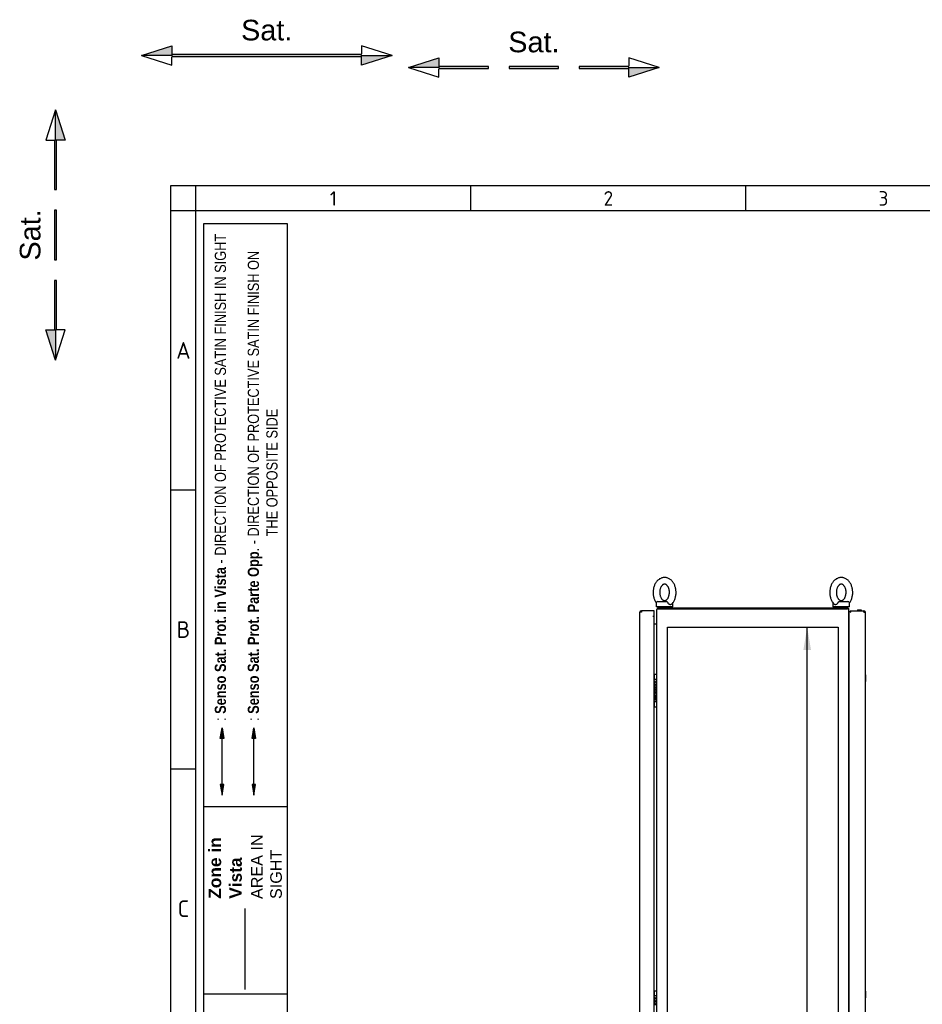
# Model space of a CAD drawing. Extents: x -12 to 412, y 11 to 308.
# Tile 5 of 9: x -12 to 97, y 188 to 308. Entities that reach past the tile are written whole.
import ezdxf
from ezdxf.lldxf.tags import DXFTag

# ---------------------------------------------------------------- set-up
doc = ezdxf.new("R2010")
doc.units = 0
doc.layers.get('0').update_dxf_attribs({"linetype": 'CONTINUOUS'})
for name, color, linetype in [('_TRANSLATION', 7, 'CONTINUOUS'), ('AE00100_03', 7, 'CONTINUOUS'), ('AE00198_03', 7, 'CONTINUOUS'), ('AE00219_03', 7, 'CONTINUOUS'), ('AE00500_10', 7, 'CONTINUOUS'), ('AE00715_01', 7, 'CONTINUOUS'), ('DEFAULT', 7, 'CONTINUOUS'), ('DV2__TRANSLATION', 7, 'CONTINUOUS'), ('F0000000_02', 7, 'CONTINUOUS'), ('F0000000_09', 7, 'CONTINUOUS'), ('F0000000_53', 7, 'CONTINUOUS'), ('F0000000_84', 7, 'CONTINUOUS'), ('F0000001_24', 7, 'CONTINUOUS'), ('F0000001_39', 7, 'CONTINUOUS')]:
    doc.layers.add(name, color=color, linetype=linetype)
doc.styles.add('SEACAD_ARIAL', font='arial.ttf')
doc.styles.add('SEACAD_ARIALI', font='ariali.ttf')
tags = doc.linetypes.add('CENTER2', pattern=[28.575, 19.05, -3.175, 3.175, -3.175]).pattern_tags.tags
tags[10:11] = [DXFTag(74, 4), DXFTag(75, 0), DXFTag(340, '0'), DXFTag(46, 0.0), DXFTag(50, 0.0), DXFTag(44, 0.0), DXFTag(45, 0.0)]
tags[8:9] = [DXFTag(74, 4), DXFTag(75, 0), DXFTag(340, '0'), DXFTag(46, 0.0), DXFTag(50, 0.0), DXFTag(44, 0.0), DXFTag(45, 0.0)]
tags[6:7] = [DXFTag(74, 4), DXFTag(75, 0), DXFTag(340, '0'), DXFTag(46, 0.0), DXFTag(50, 0.0), DXFTag(44, 0.0), DXFTag(45, 0.0)]
tags[4:5] = [DXFTag(74, 4), DXFTag(75, 0), DXFTag(340, '0'), DXFTag(46, 0.0), DXFTag(50, 0.0), DXFTag(44, 0.0), DXFTag(45, 0.0)]
tags = doc.linetypes.add('DASHDOT2', pattern=[12.7, 6.35, -3.175, 0, -3.175]).pattern_tags.tags
tags[10:11] = [DXFTag(74, 4), DXFTag(75, 0), DXFTag(340, '0'), DXFTag(46, 0.0), DXFTag(50, 0.0), DXFTag(44, 0.0), DXFTag(45, 0.0)]
tags[8:9] = [DXFTag(74, 4), DXFTag(75, 0), DXFTag(340, '0'), DXFTag(46, 0.0), DXFTag(50, 0.0), DXFTag(44, 0.0), DXFTag(45, 0.0)]
tags[6:7] = [DXFTag(74, 4), DXFTag(75, 0), DXFTag(340, '0'), DXFTag(46, 0.0), DXFTag(50, 0.0), DXFTag(44, 0.0), DXFTag(45, 0.0)]
tags[4:5] = [DXFTag(74, 4), DXFTag(75, 0), DXFTag(340, '0'), DXFTag(46, 0.0), DXFTag(50, 0.0), DXFTag(44, 0.0), DXFTag(45, 0.0)]
tags = doc.linetypes.add('HIDDEN2', pattern=[4.7625, 3.175, -1.5875]).pattern_tags.tags
tags[6:7] = [DXFTag(74, 4), DXFTag(75, 0), DXFTag(340, '0'), DXFTag(46, 0.0), DXFTag(50, 0.0), DXFTag(44, 0.0), DXFTag(45, 0.0)]
tags[4:5] = [DXFTag(74, 4), DXFTag(75, 0), DXFTag(340, '0'), DXFTag(46, 0.0), DXFTag(50, 0.0), DXFTag(44, 0.0), DXFTag(45, 0.0)]
doc.dimstyles.new('ISO', dxfattribs={"dimtxt": 1.1, "dimasz": 1.1, "dimexe": 0.55, "dimexo": 0.55, "dimgap": 0.275, "dimtad": 1, "dimdec": 1, "dimlfac": 15, "dimtxsty": 'SEACAD_ARIAL', "dimblk1": '_SE_FILLED', "dimblk2": '_SE_FILLED', "dimsah": 1, "dimcen": 0.55, "dimazin": 3, "dimtfac": 0.7, "dimtdec": 3, "dimtmove": 0, "dimatfit": 3})

# ---------------------------------------------------------------- blocks, each defined once
blk = doc.blocks.new('SE1')
at = {"layer": 'AE00100_03', "color": 7, "linetype": 'CONTINUOUS'}
blk.add_line((89.85, 236.19), (89.49, 236.19), dxfattribs=at)
for centre, start, end in [((89.49, 236.11), 90, 180), ((89.85, 236.11), 0, 90)]:
    blk.add_arc(centre, 0.0867, start, end, dxfattribs=at)
at = {"layer": 'AE00198_03', "color": 7, "linetype": 'CONTINUOUS'}
for p, q in [((64.83, 228.29), (64.83, 227.81)), ((64.87, 228.29), (64.83, 228.29)), ((64.83, 225.07), (64.83, 224.59)), ((64.83, 224.59), (64.87, 224.59)), ((64.83, 189.96), (64.83, 189.47)), ((64.87, 189.96), (64.83, 189.96))]:
    blk.add_line(p, q, dxfattribs=at)
for centre, start, end in [((65.19, 227.89), 132.1747, 135.145), ((65.19, 224.98), 224.855, 227.8253), ((65.19, 189.56), 132.1747, 135.145)]:
    blk.add_arc(centre, 0.533, start, end, dxfattribs=at)
at = {"layer": 'AE00219_03', "color": 7, "linetype": 'CONTINUOUS'}
for p, q in [((90.42, 228.34), (90.41, 228.34)), ((90.42, 228.34), (90.42, 227.54)), ((90.41, 227.54), (90.42, 227.54)), ((90.42, 190.01), (90.41, 190.01)), ((90.42, 190.01), (90.42, 189.21)), ((90.41, 189.21), (90.42, 189.21))]:
    blk.add_line(p, q, dxfattribs=at)
at = {"layer": 'AE00500_10', "color": 7, "linetype": 'CONTINUOUS'}
for p, q in [((88.44, 228.3), (88.41, 228.3)), ((88.41, 227.58), (88.44, 227.58)), ((88.44, 225.3), (88.41, 225.3)), ((88.41, 224.58), (88.44, 224.58)), ((88.44, 189.97), (88.41, 189.97)), ((88.41, 189.24), (88.44, 189.24))]:
    blk.add_line(p, q, dxfattribs=at)
at = {"layer": 'AE00715_01', "color": 7, "linetype": 'CONTINUOUS'}
for p, q in [((65.07, 237.04), (65.07, 236.57)), ((67.07, 236.57), (65.07, 236.57)), ((65.27, 237.24), (66.29, 237.24)), ((67.07, 236.57), (67.07, 237.04)), ((86.47, 237.04), (86.47, 236.57)), ((88.47, 236.57), (86.47, 236.57)), ((87.25, 237.24), (88.27, 237.24)), ((88.47, 236.57), (88.47, 237.04))]:
    blk.add_line(p, q, dxfattribs=at)
for centre, start, end in [((65.27, 237.04), 90, 180), ((66.87, 237.04), 0, 10.7454), ((86.67, 237.04), 169.8455, 180), ((88.27, 237.04), 0, 90)]:
    blk.add_arc(centre, 0.2, start, end, dxfattribs=at)
for points, knots in [([(66.07, 240.14), (66.04, 240.14), (65.96, 240.14), (65.82, 240.11), (65.68, 240.07), (65.53, 240), (65.4, 239.92), (65.27, 239.82), (65.15, 239.7), (65.05, 239.56), (64.95, 239.41), (64.87, 239.25), (64.8, 239.07), (64.75, 238.89), (64.71, 238.7), (64.69, 238.5), (64.68, 238.31), (64.69, 238.11), (64.72, 237.92), (64.76, 237.73), (64.82, 237.54), (64.9, 237.37), (64.98, 237.21), (65.05, 237.12), (65.08, 237.07)], [0, 0, 0, 0, 0.0269185, 0.0677339, 0.1085543, 0.1496194, 0.1911357, 0.2332393, 0.2759778, 0.3193079, 0.3631168, 0.4072603, 0.4516019, 0.4960338, 0.5404873, 0.5849481, 0.6294253, 0.6739425, 0.7185228, 0.7631925, 0.8079742, 0.8528733, 0.8978636, 0.9387774, 0.9387774, 0.9387774, 0.9387774]), ([(66.91, 236.89), (66.91, 236.9), (66.95, 236.93), (67.03, 237.03), (67.14, 237.17), (67.23, 237.32), (67.31, 237.49), (67.37, 237.67), (67.42, 237.85), (67.45, 238.05), (67.47, 238.24), (67.46, 238.44), (67.45, 238.64), (67.42, 238.83), (67.37, 239.02), (67.3, 239.2), (67.22, 239.37), (67.13, 239.52), (67.02, 239.67), (66.9, 239.8), (66.77, 239.91), (66.63, 240), (66.48, 240.07), (66.33, 240.11), (66.19, 240.14), (66.11, 240.14), (66.07, 240.14)], [0, 0, 0, 0, 0.003475, 0.046429, 0.08994, 0.133882, 0.178107, 0.222489, 0.26693, 0.311385, 0.355847, 0.400333, 0.444869, 0.489476, 0.534181, 0.579002, 0.623937, 0.668935, 0.713885, 0.758627, 0.802967, 0.846714, 0.889738, 0.932012, 0.973621, 1, 1, 1, 1]), ([(87.47, 240.14), (87.44, 240.14), (87.36, 240.14), (87.22, 240.11), (87.08, 240.07), (86.93, 240), (86.8, 239.92), (86.67, 239.82), (86.55, 239.7), (86.45, 239.56), (86.35, 239.41), (86.27, 239.25), (86.2, 239.07), (86.15, 238.89), (86.11, 238.7), (86.09, 238.5), (86.08, 238.31), (86.09, 238.11), (86.12, 237.92), (86.16, 237.73), (86.22, 237.54), (86.3, 237.37), (86.38, 237.21), (86.49, 237.06), (86.58, 236.95), (86.63, 236.9), (86.64, 236.89)], [0, 0, 0, 0, 0.026914, 0.067723, 0.108538, 0.149596, 0.191106, 0.233203, 0.275935, 0.319259, 0.363061, 0.407198, 0.451532, 0.495957, 0.540404, 0.584858, 0.629328, 0.673839, 0.718412, 0.763075, 0.80785, 0.852742, 0.897726, 0.942702, 0.987534, 1, 1, 1, 1]), ([(88.47, 237.07), (88.49, 237.1), (88.55, 237.18), (88.63, 237.32), (88.71, 237.49), (88.77, 237.67), (88.82, 237.85), (88.85, 238.05), (88.87, 238.24), (88.86, 238.44), (88.85, 238.64), (88.82, 238.83), (88.77, 239.02), (88.7, 239.2), (88.62, 239.37), (88.53, 239.52), (88.42, 239.67), (88.3, 239.8), (88.17, 239.91), (88.03, 240), (87.88, 240.07), (87.73, 240.11), (87.59, 240.14), (87.51, 240.14), (87.47, 240.14)], [0.0616514, 0.0616514, 0.0616514, 0.0616514, 0.0900761, 0.1340108, 0.1782295, 0.2226054, 0.2670398, 0.3114874, 0.3559433, 0.4004227, 0.4449521, 0.489552, 0.5342504, 0.5790652, 0.6239931, 0.6689847, 0.7139272, 0.7586629, 0.8029964, 0.8467368, 0.8897545, 0.9320222, 0.9736247, 1, 1, 1, 1]), ([(66.07, 239.34), (66.08, 239.34), (66.11, 239.34), (66.17, 239.33), (66.23, 239.3), (66.3, 239.25), (66.37, 239.19), (66.44, 239.11), (66.5, 239.01), (66.56, 238.9), (66.6, 238.78), (66.64, 238.65), (66.66, 238.51), (66.67, 238.36), (66.66, 238.22), (66.64, 238.08), (66.61, 237.94), (66.57, 237.81), (66.52, 237.7), (66.46, 237.6), (66.4, 237.52), (66.33, 237.45), (66.27, 237.4), (66.2, 237.36), (66.13, 237.34), (66.06, 237.34), (65.99, 237.35), (65.92, 237.37), (65.85, 237.42), (65.78, 237.48), (65.72, 237.56), (65.65, 237.65), (65.6, 237.76), (65.55, 237.88), (65.52, 238.01), (65.49, 238.15), (65.48, 238.3), (65.49, 238.44), (65.5, 238.58), (65.53, 238.72), (65.57, 238.85), (65.62, 238.96), (65.68, 239.07), (65.74, 239.15), (65.81, 239.22), (65.87, 239.28), (65.94, 239.31), (66.01, 239.33), (66.05, 239.34), (66.07, 239.34)], [0, 0, 0, 0, 0.010117, 0.034931, 0.057085, 0.077842, 0.099917, 0.12118, 0.142097, 0.162921, 0.183747, 0.204623, 0.225561, 0.246546, 0.267546, 0.288522, 0.309429, 0.330237, 0.350935, 0.371534, 0.392097, 0.412711, 0.433588, 0.455105, 0.477911, 0.503051, 0.531451, 0.553888, 0.574802, 0.597053, 0.618393, 0.639337, 0.660165, 0.680987, 0.701855, 0.722786, 0.743765, 0.764766, 0.785748, 0.806666, 0.827489, 0.8482, 0.868811, 0.889372, 0.909971, 0.930796, 0.952198, 0.974783, 1, 1, 1, 1]), ([(87.47, 239.34), (87.48, 239.34), (87.51, 239.34), (87.57, 239.33), (87.63, 239.3), (87.7, 239.25), (87.77, 239.19), (87.84, 239.11), (87.9, 239.01), (87.96, 238.9), (88, 238.78), (88.04, 238.65), (88.06, 238.51), (88.07, 238.36), (88.06, 238.22), (88.04, 238.08), (88.01, 237.94), (87.97, 237.81), (87.92, 237.7), (87.86, 237.6), (87.8, 237.52), (87.73, 237.45), (87.67, 237.4), (87.6, 237.36), (87.53, 237.34), (87.46, 237.34), (87.39, 237.35), (87.32, 237.37), (87.25, 237.42), (87.18, 237.48), (87.12, 237.56), (87.05, 237.65), (87, 237.76), (86.95, 237.88), (86.92, 238.01), (86.89, 238.15), (86.88, 238.3), (86.89, 238.44), (86.9, 238.58), (86.93, 238.72), (86.97, 238.85), (87.02, 238.96), (87.08, 239.07), (87.14, 239.15), (87.21, 239.22), (87.27, 239.28), (87.34, 239.31), (87.41, 239.33), (87.45, 239.34), (87.47, 239.34)], [0, 0, 0, 0, 0.010117, 0.034931, 0.057085, 0.077842, 0.099917, 0.12118, 0.142097, 0.162921, 0.183747, 0.204623, 0.225561, 0.246546, 0.267546, 0.288522, 0.309429, 0.330237, 0.350935, 0.371534, 0.392097, 0.412711, 0.433588, 0.455105, 0.477911, 0.503051, 0.531451, 0.553888, 0.574802, 0.597053, 0.618393, 0.639337, 0.660165, 0.680987, 0.701855, 0.722786, 0.743765, 0.764766, 0.785748, 0.806666, 0.827489, 0.8482, 0.868811, 0.889372, 0.909971, 0.930796, 0.952198, 0.974783, 1, 1, 1, 1]), ([(66.29, 237.24), (66.3, 237.24), (66.31, 237.24), (66.33, 237.23), (66.34, 237.23), (66.36, 237.22), (66.36, 237.21), (66.38, 237.2), (66.39, 237.19), (66.41, 237.17), (66.42, 237.16), (66.43, 237.14), (66.44, 237.12), (66.47, 237.09), (66.48, 237.06), (66.49, 237.04)], [0, 0, 0, 0, 0.125, 0.125, 0.25, 0.25, 0.375, 0.375, 0.5, 0.5, 0.625, 0.625, 0.75, 0.75, 1, 1, 1, 1]), ([(66.91, 236.89), (66.9, 236.88), (66.89, 236.88), (66.87, 236.87), (66.86, 236.86), (66.84, 236.85), (66.83, 236.85), (66.81, 236.84), (66.79, 236.84), (66.77, 236.84), (66.76, 236.84), (66.73, 236.85), (66.72, 236.85), (66.69, 236.86), (66.68, 236.86), (66.65, 236.88), (66.64, 236.89), (66.6, 236.91), (66.57, 236.93), (66.54, 236.97), (66.53, 236.98), (66.51, 237.01), (66.5, 237.02), (66.49, 237.04)], [0.2574668, 0.2574668, 0.2574668, 0.2574668, 0.3125, 0.3125, 0.375, 0.375, 0.4375, 0.4375, 0.5, 0.5, 0.5625, 0.5625, 0.625, 0.625, 0.6875, 0.6875, 0.75, 0.75, 0.875, 0.875, 0.9375, 0.9375, 1, 1, 1, 1]), ([(87.05, 237.04), (87.04, 237.01), (87.02, 236.98), (86.97, 236.93), (86.95, 236.91), (86.91, 236.89), (86.9, 236.88), (86.87, 236.87), (86.86, 236.86), (86.83, 236.85), (86.82, 236.85), (86.79, 236.84), (86.78, 236.84), (86.75, 236.84), (86.74, 236.84), (86.72, 236.85), (86.71, 236.85), (86.69, 236.86), (86.68, 236.86), (86.66, 236.88), (86.65, 236.88), (86.64, 236.89)], [0, 0, 0, 0, 0.125, 0.125, 0.25, 0.25, 0.3125, 0.3125, 0.375, 0.375, 0.4375, 0.4375, 0.5, 0.5, 0.5625, 0.5625, 0.625, 0.625, 0.6875, 0.6875, 0.7442112, 0.7442112, 0.7442112, 0.7442112]), ([(87.05, 237.04), (87.07, 237.06), (87.08, 237.09), (87.11, 237.12), (87.12, 237.14), (87.13, 237.16), (87.14, 237.17), (87.16, 237.19), (87.17, 237.2), (87.18, 237.21), (87.19, 237.22), (87.21, 237.23), (87.22, 237.23), (87.24, 237.24), (87.25, 237.24), (87.25, 237.24)], [0, 0, 0, 0, 0.25, 0.25, 0.375, 0.375, 0.5, 0.5, 0.625, 0.625, 0.75, 0.75, 0.875, 0.875, 1, 1, 1, 1])]:
    blk.add_open_spline(points, degree=3, knots=knots, dxfattribs=at)
at = {"layer": 'DV2__TRANSLATION', "color": 7, "linetype": 'CENTER2'}
for p, q in [((66.44, 105.44), (66.44, 234.11)), ((66.44, 234.11), (87.11, 234.11)), ((87.11, 234.11), (87.11, 105.44))]:
    blk.add_line(p, q, dxfattribs=at)
at = {"layer": 'F0000000_02', "color": 7, "linetype": 'CONTINUOUS'}
for p, q in [((65.57, 236.44), (65.57, 236.56)), ((66.57, 236.56), (66.57, 236.44)), ((86.97, 236.44), (86.97, 236.56)), ((87.97, 236.56), (87.97, 236.44))]:
    blk.add_line(p, q, dxfattribs=at)
for centre, start, end in [((65.59, 236.56), 90, 180), ((66.56, 236.56), 0, 90), ((86.99, 236.56), 90, 180), ((87.96, 236.56), 0, 90)]:
    blk.add_arc(centre, 0.0167, start, end, dxfattribs=at)
at = {"layer": 'F0000000_09', "color": 7, "linetype": 'CONTINUOUS'}
for p, q in [((63.07, 103.63), (63.07, 235.92)), ((63.26, 235.92), (63.07, 235.92)), ((64.81, 236.11), (63.26, 236.11)), ((63.26, 236.11), (63.26, 236.11)), ((64.65, 235.44), (64.65, 235.44)), ((64.65, 235.44), (64.81, 235.44)), ((64.66, 235.44), (64.65, 235.44)), ((64.66, 235.44), (64.81, 235.44)), ((64.81, 235.92), (64.81, 236.11)), ((64.81, 235.44), (64.81, 235.92)), ((64.81, 104.11), (64.81, 235.44))]:
    blk.add_line(p, q, dxfattribs=at)
for centre, radius, start, end in [((63.26, 235.92), 0.187, 90.0021, 179.9979), ((74.86, 235.93), 11.6, 179.1297, 180.0518)]:
    blk.add_arc(centre, radius, start, end, dxfattribs=at)
at = {"layer": 'F0000000_53', "color": 7, "linetype": 'CONTINUOUS'}
for p, q in [((65.14, 103.29), (65.14, 236.25)), ((65.16, 236.34), (65.33, 236.34)), ((65.33, 236.34), (88.22, 236.34)), ((88.39, 236.34), (88.22, 236.34)), ((88.41, 103.29), (88.41, 236.25)), ((64.81, 234.54), (65.05, 234.54)), ((65.05, 234.54), (65.14, 234.54)), ((88.44, 234.54), (88.41, 234.54))]:
    blk.add_line(p, q, dxfattribs=at)
for centre, start, end in [((65.33, 236.25), 152.336, 180), ((88.22, 236.25), 0, 27.664)]:
    blk.add_arc(centre, 0.187, start, end, dxfattribs=at)
at = {"layer": 'F0000000_84', "color": 7, "linetype": 'CONTINUOUS'}
blk.add_line((88.22, 236.44), (65.33, 236.44), dxfattribs=at)
for centre, radius, start, end in [((65.33, 236.25), 0.187, 152.336, 180), ((65.33, 236.25), 0.187, 90, 152.336), ((88.22, 236.25), 0.187, 27.664, 90), ((88.22, 236.25), 0.187, 0, 27.664), ((65.05, 234.63), 0.0867, 270, 0), ((88.49, 234.63), 0.0867, 180, 232.0201)]:
    blk.add_arc(centre, radius, start, end, dxfattribs=at)
at = {"layer": 'F0000001_24', "color": 7, "linetype": 'CONTINUOUS'}
for p, q in [((64.87, 228.36), (64.87, 228.37)), ((64.87, 227.81), (64.87, 228.36)), ((64.91, 228.41), (65.11, 228.41)), ((64.81, 227.81), (65.11, 227.81)), ((64.83, 226.93), (64.81, 226.93)), ((64.81, 226.91), (64.83, 226.91)), ((64.87, 227.81), (64.87, 227.81)), ((64.88, 227.35), (64.88, 227.35)), ((64.88, 227.35), (64.88, 227.33)), ((64.88, 227.33), (64.88, 227.33)), ((64.83, 226.66), (64.81, 226.66)), ((64.81, 226.64), (64.83, 226.64)), ((64.83, 226.4), (64.81, 226.4)), ((64.81, 226.38), (64.83, 226.38)), ((64.97, 226.32), (64.81, 226.32)), ((64.81, 226.3), (64.85, 226.3)), ((64.83, 225.96), (64.83, 225.69)), ((64.83, 225.69), (64.83, 225.69)), ((64.83, 225.69), (64.84, 225.69)), ((64.85, 225.71), (64.85, 225.96)), ((64.9, 226.3), (64.97, 226.3)), ((64.97, 226.3), (64.97, 226.32)), ((65.01, 225.61), (65.01, 225.64)), ((65.11, 225.07), (64.81, 225.07)), ((64.87, 225.06), (64.87, 225.07)), ((64.87, 224.52), (64.87, 225.06)), ((64.87, 224.51), (64.87, 224.52)), ((64.91, 224.47), (65.11, 224.47)), ((65.01, 225.31), (65.01, 225.34)), ((64.87, 190.03), (64.87, 190.04)), ((64.87, 189.48), (64.87, 190.03)), ((64.91, 190.07), (65.11, 190.07)), ((64.81, 189.47), (65.11, 189.47)), ((64.83, 188.6), (64.81, 188.6)), ((64.81, 188.58), (64.83, 188.58)), ((64.87, 189.47), (64.87, 189.48)), ((64.88, 189.01), (64.88, 189.01)), ((64.88, 189.01), (64.88, 189)), ((64.88, 189), (64.88, 189))]:
    blk.add_line(p, q, dxfattribs=at)
blk.add_circle((64.96, 225.47), 0.041, dxfattribs=at)
for centre, radius, start, end in [((64.91, 228.37), 0.0333, 90, 180), ((65.11, 228.37), 0.0333, 0, 90), ((65.11, 227.77), 0.0333, 0, 90), ((64.98, 225.49), 0.152, 131.3534, 155.4085), ((64.7, 225.46), 0.152, 313.1112, 335.4085), ((64.91, 224.51), 0.0333, 180, 270), ((65.11, 225.11), 0.0333, 270, 0), ((65.11, 224.51), 0.0333, 270, 0), ((64.91, 190.04), 0.0333, 90, 180), ((65.11, 190.04), 0.0333, 0, 90), ((65.11, 189.44), 0.0333, 0, 90)]:
    blk.add_arc(centre, radius, start, end, dxfattribs=at)
for points, knots in [([(64.88, 227.33), (64.95, 227.35), (64.97, 227.42), (64.97, 227.46), (64.97, 227.53), (64.92, 227.61), (64.83, 227.61), (64.82, 227.61), (64.81, 227.61), (64.81, 227.6)], [0, 0, 0, 0, 0.2499787, 0.2499787, 0.2499787, 0.4999858, 0.4999858, 0.4999858, 0.518742, 0.518742, 0.518742, 0.518742]), ([(64.81, 227.59), (64.81, 227.59), (64.82, 227.59), (64.83, 227.59), (64.91, 227.59), (64.95, 227.52), (64.95, 227.46)], [0.6361807, 0.6361807, 0.6361807, 0.6361807, 0.6652315, 0.6652315, 0.6652315, 1, 1, 1, 1]), ([(64.97, 227.13), (64.97, 227.2), (64.92, 227.27), (64.83, 227.27), (64.82, 227.27), (64.81, 227.27), (64.81, 227.27)], [0, 0, 0, 0, 0.3333333, 0.3333333, 0.3333333, 0.3583413, 0.3583413, 0.3583413, 0.3583413]), ([(64.81, 227.25), (64.81, 227.25), (64.82, 227.25), (64.83, 227.25), (64.91, 227.25), (64.95, 227.19), (64.95, 227.13), (64.95, 227.07), (64.91, 227), (64.83, 227)], [0.4783249, 0.4783249, 0.4783249, 0.4783249, 0.5, 0.5, 0.5, 0.75, 0.75, 0.75, 1, 1, 1, 1]), ([(64.81, 226.99), (64.81, 226.99), (64.82, 226.98), (64.83, 226.98), (64.93, 226.98), (64.97, 227.06), (64.97, 227.13)], [0.4183676, 0.4183676, 0.4183676, 0.4183676, 0.5, 0.5, 0.5, 1, 1, 1, 1]), ([(64.88, 226.65), (64.95, 226.68), (64.97, 226.74), (64.97, 226.79), (64.97, 226.86), (64.92, 226.93), (64.83, 226.93)], [0, 0, 0, 0, 0.500028, 0.500028, 0.500028, 1, 1, 1, 1]), ([(64.83, 226.91), (64.91, 226.91), (64.95, 226.85), (64.95, 226.79), (64.95, 226.73), (64.91, 226.66), (64.83, 226.66)], [0, 0, 0, 0, 0.333291, 0.333291, 0.333291, 1, 1, 1, 1]), ([(64.81, 226.04), (64.81, 226.03), (64.82, 226.03), (64.83, 226.03), (64.93, 226.03), (64.97, 226.11), (64.97, 226.18)], [0.4183715, 0.4183715, 0.4183715, 0.4183715, 0.5, 0.5, 0.5, 1, 1, 1, 1]), ([(64.97, 225.83), (64.97, 225.9), (64.92, 225.98), (64.83, 225.98), (64.82, 225.98), (64.81, 225.98), (64.81, 225.97)], [0, 0, 0, 0, 0.3336663, 0.3336663, 0.3336663, 0.3587055, 0.3587055, 0.3587055, 0.3587055]), ([(64.83, 226.64), (64.91, 226.64), (64.95, 226.58), (64.95, 226.52), (64.95, 226.46), (64.91, 226.4), (64.83, 226.4)], [0, 0, 0, 0, 0.670744, 0.670744, 0.670744, 1, 1, 1, 1]), ([(64.85, 226.3), (64.92, 226.29), (64.95, 226.23), (64.95, 226.18), (64.95, 226.12), (64.91, 226.05), (64.83, 226.05)], [0, 0, 0, 0, 0.5, 0.5, 0.5, 1, 1, 1, 1]), ([(64.85, 225.96), (64.92, 225.95), (64.95, 225.89), (64.95, 225.83), (64.95, 225.78), (64.92, 225.72), (64.85, 225.71)], [0, 0, 0, 0, 0.5, 0.5, 0.5, 1, 1, 1, 1]), ([(65.01, 225.34), (65, 225.34), (65, 225.34), (65, 225.34), (64.93, 225.34), (64.86, 225.38), (64.86, 225.47), (64.86, 225.52), (64.88, 225.55), (64.9, 225.57), (64.93, 225.6), (64.96, 225.61), (65, 225.61), (65, 225.61), (65, 225.61), (65.01, 225.61)], [0, 0, 0, 0, 0.2, 0.2, 0.2, 0.4, 0.4, 0.4, 0.6, 0.6, 0.6, 0.8, 0.8, 0.8, 1, 1, 1, 1]), ([(65.01, 225.64), (65, 225.64), (65, 225.64), (65, 225.64), (64.95, 225.64), (64.91, 225.63), (64.88, 225.6)], [0, 0, 0, 0, 0.5, 0.5, 0.5, 1, 1, 1, 1]), ([(64.84, 225.4), (64.87, 225.34), (64.93, 225.31), (65, 225.31), (65, 225.31), (65, 225.31), (65.01, 225.31)], [0, 0, 0, 0, 0.5, 0.5, 0.5, 1, 1, 1, 1]), ([(64.88, 189), (64.95, 189.02), (64.97, 189.08), (64.97, 189.13), (64.97, 189.2), (64.92, 189.27), (64.83, 189.27), (64.82, 189.27), (64.81, 189.27), (64.81, 189.27)], [0, 0, 0, 0, 0.2499787, 0.2499787, 0.2499787, 0.4999858, 0.4999858, 0.4999858, 0.518742, 0.518742, 0.518742, 0.518742]), ([(64.81, 189.25), (64.81, 189.25), (64.82, 189.25), (64.83, 189.25), (64.91, 189.25), (64.95, 189.19), (64.95, 189.13)], [0.6361807, 0.6361807, 0.6361807, 0.6361807, 0.6652315, 0.6652315, 0.6652315, 1, 1, 1, 1]), ([(64.97, 188.79), (64.97, 188.86), (64.92, 188.94), (64.83, 188.94), (64.82, 188.94), (64.81, 188.94), (64.81, 188.93)], [0, 0, 0, 0, 0.3333333, 0.3333333, 0.3333333, 0.3583413, 0.3583413, 0.3583413, 0.3583413]), ([(64.81, 188.92), (64.81, 188.92), (64.82, 188.92), (64.83, 188.92), (64.91, 188.92), (64.95, 188.85), (64.95, 188.79), (64.95, 188.73), (64.91, 188.67), (64.83, 188.67)], [0.4783249, 0.4783249, 0.4783249, 0.4783249, 0.5, 0.5, 0.5, 0.75, 0.75, 0.75, 1, 1, 1, 1]), ([(64.81, 188.65), (64.81, 188.65), (64.82, 188.65), (64.83, 188.65), (64.93, 188.65), (64.97, 188.72), (64.97, 188.79)], [0.4183676, 0.4183676, 0.4183676, 0.4183676, 0.5, 0.5, 0.5, 1, 1, 1, 1]), ([(64.88, 188.32), (64.95, 188.34), (64.97, 188.41), (64.97, 188.45), (64.97, 188.52), (64.92, 188.6), (64.83, 188.6)], [0, 0, 0, 0, 0.500028, 0.500028, 0.500028, 1, 1, 1, 1]), ([(64.83, 188.58), (64.91, 188.58), (64.95, 188.51), (64.95, 188.45), (64.95, 188.39), (64.91, 188.33), (64.83, 188.33)], [0, 0, 0, 0, 0.333291, 0.333291, 0.333291, 1, 1, 1, 1])]:
    blk.add_open_spline(points, degree=3, knots=knots, dxfattribs=at)
for points in [[(64.83, 227), (64.82, 227), (64.81, 227), (64.81, 227)], [(64.95, 227.46), (64.95, 227.42), (64.93, 227.37), (64.88, 227.35)], [(64.83, 226.05), (64.82, 226.05), (64.81, 226.05), (64.81, 226.05)], [(64.81, 225.96), (64.81, 225.96), (64.82, 225.96), (64.83, 225.96)], [(64.84, 225.55), (64.83, 225.57), (64.82, 225.58), (64.81, 225.59)], [(64.83, 226.38), (64.92, 226.38), (64.97, 226.45), (64.97, 226.52)], [(64.84, 225.69), (64.93, 225.7), (64.97, 225.77), (64.97, 225.83)], [(64.97, 226.52), (64.97, 226.57), (64.95, 226.63), (64.88, 226.65)], [(64.97, 226.18), (64.97, 226.23), (64.94, 226.27), (64.9, 226.3)], [(64.83, 188.67), (64.82, 188.67), (64.81, 188.67), (64.81, 188.67)], [(64.95, 189.13), (64.95, 189.09), (64.93, 189.04), (64.88, 189.01)]]:
    blk.add_open_spline(points, degree=3, dxfattribs=at)
at = {"layer": 'F0000001_39', "color": 7, "linetype": 'CONTINUOUS'}
for p, q in [((88.44, 236.01), (88.54, 236.01)), ((88.44, 103.54), (88.44, 236.01)), ((88.54, 236.01), (88.63, 235.92)), ((88.57, 236.11), (88.57, 235.97)), ((88.57, 236.11), (90.22, 236.11)), ((88.57, 235.97), (88.63, 235.92)), ((90.22, 236.11), (90.22, 236.11)), ((90.22, 235.92), (90.41, 235.92)), ((90.41, 103.63), (90.41, 235.92))]:
    blk.add_line(p, q, dxfattribs=at)
for centre, radius, start, end in [((90.22, 235.92), 0.187, 0, 90), ((79.95, 235.94), 10.27, 359.8886, 0.9299)]:
    blk.add_arc(centre, radius, start, end, dxfattribs=at)
blk = doc.blocks.new('SAT')
at = {"linetype": 'CONTINUOUS'}
for points in [[(-15.18, -1.89), (-11.5, -1.89), (-11.5, -0.72)], [(11.5, -2), (11.5, -1.78), (-11.5, -1.78), (-11.5, -2)], [(15.18, -1.89), (11.5, -1.89), (11.5, -3.06)]]:
    blk.add_hatch(color=7, dxfattribs=at).paths.add_polyline_path(points)
at = {"color": 7, "linetype": 'CONTINUOUS'}
for p, q in [((15.18, -1.89), (11.5, -0.72)), ((11.5, -0.72), (11.5, -1.68)), ((-15.18, -1.89), (-11.5, -3.06)), ((-11.5, -3.06), (-11.5, -2.1))]:
    blk.add_line(p, q, dxfattribs=at)
for points in [[(-15.18, -1.89), (-11.5, -0.72), (-11.5, -1.89), (-15.18, -1.89)], [(11.5, -2), (11.5, -1.78), (-11.5, -1.78), (-11.5, -2), (11.5, -2)], [(15.18, -1.89), (11.5, -3.06), (11.5, -1.89), (15.18, -1.89)]]:
    blk.add_lwpolyline(points, dxfattribs=at)
at = {"insert": (0, -0.09), "char_height": 2.5, "width": 6.25, "attachment_point": 8}
blk.add_mtext('{\\fArial|b0||i0||c0|p34;\\C7;\\H2.5;\\W1.;Sat.}', dxfattribs=at)
blk = doc.blocks.new('SAT_OPP')
at = {"linetype": 'CONTINUOUS'}
for points in [[(-15.18, -1.89), (-11.5, -1.89), (-11.5, -0.72)], [(-5.5, -2), (-5.5, -1.78), (-11.5, -1.78), (-11.5, -2)], [(3, -2), (3, -1.78), (-3, -1.78), (-3, -2)], [(11.5, -2), (11.5, -1.78), (5.5, -1.78), (5.5, -2)], [(15.18, -1.89), (11.5, -1.89), (11.5, -3.06)]]:
    blk.add_hatch(color=7, dxfattribs=at).paths.add_polyline_path(points)
at = {"color": 7, "linetype": 'CONTINUOUS'}
for p, q in [((15.18, -1.89), (11.5, -0.72)), ((11.5, -0.72), (11.5, -1.68)), ((-15.18, -1.89), (-11.5, -3.06)), ((-11.5, -3.06), (-11.5, -2.1))]:
    blk.add_line(p, q, dxfattribs=at)
for points in [[(-15.18, -1.89), (-11.5, -0.72), (-11.5, -1.89), (-15.18, -1.89)], [(-5.5, -2), (-5.5, -1.78), (-11.5, -1.78), (-11.5, -2), (-5.5, -2)], [(3, -2), (3, -1.78), (-3, -1.78), (-3, -2), (3, -2)], [(11.5, -2), (11.5, -1.78), (5.5, -1.78), (5.5, -2), (11.5, -2)], [(15.18, -1.89), (11.5, -3.06), (11.5, -1.89), (15.18, -1.89)]]:
    blk.add_lwpolyline(points, dxfattribs=at)
at = {"insert": (0, -0.09), "char_height": 2.5, "width": 6.25, "attachment_point": 8}
blk.add_mtext('{\\fArial|b0||i0||c0|p34;\\C7;\\H2.5;\\W1.;Sat.}', dxfattribs=at)
blk = doc.blocks.new('DMBLK19')
at = {"layer": '_TRANSLATION', "linetype": 'CONTINUOUS'}
for points in [[(82.89, 231.36), (83.81, 231.36), (83.35, 234.11)], [(82.89, 108.19), (83.35, 105.44), (83.81, 108.19)]]:
    blk.add_hatch(color=7, dxfattribs=at).paths.add_polyline_path(points)
at = {"layer": '_TRANSLATION', "color": 7, "linetype": 'CONTINUOUS'}
blk.add_line((83.35, 105.44), (83.35, 234.11), dxfattribs=at)
at = {"layer": '_TRANSLATION', "color": 7, "linetype": 'CONTINUOUS', "style": 'SEACAD_ARIALI'}
blk.add_text('1930', height=2.75, rotation=90, dxfattribs=at).set_placement((82.67, 165.49))
blk = doc.blocks.new('_SE_FILLED')
at = {"color": 0}
blk.add_line((0, 0), (-1, 0), dxfattribs=at)
blk.add_solid([(0, 0), (-1, -0.1665), (-1, 0.1665), (0, 0)], dxfattribs=at)

msp = doc.modelspace()

# ---------------------------------------------------------------- hatches: boundary and pattern name
at = {"linetype": 'CONTINUOUS'}
for points in [[(12.2434, 220.6281), (12.6795, 220.6281), (12.4615, 221.9365)], [(16.1006, 220.6281), (16.5367, 220.6281), (16.3186, 221.9365)], [(12.2434, 215.0672), (12.4615, 213.7588), (12.6795, 215.0672)], [(16.1006, 215.0672), (16.3186, 213.7588), (16.5367, 215.0672)]]:
    msp.add_hatch(color=7, dxfattribs=at).paths.add_polyline_path(points)

# ---------------------------------------------------------------- linework, layer by layer
at = {"color": 7, "linetype": 'CONTINUOUS'}
for p, q in [((6.2345, 287.5885), (6.2345, 10.9591)), ((412.092, 287.5885), (6.2345, 287.5885)), ((42.5799, 287.5885), (42.5799, 284.5597)), ((75.8966, 287.5885), (75.8966, 284.5597)), ((9.2632, 250.7382), (6.2345, 250.7382)), ((12.4615, 215.0672), (12.4615, 220.6281)), ((9.2632, 216.9167), (6.2345, 216.9167)), ((20.3688, 212.3477), (10.2728, 212.3477)), ((20.3688, 189.6477), (10.2728, 189.6477)), ((20.3688, 189.6477), (10.2728, 189.6477))]:
    msp.add_line(p, q, dxfattribs=at)
at = {"color": 7, "linetype": 'HIDDEN2'}
msp.add_line((16.3186, 215.0672), (16.3186, 220.6281), dxfattribs=at)
at = {"color": 7, "linetype": 'DASHDOT2'}
msp.add_line((15.2777, 190.2098), (15.2777, 200.0231), dxfattribs=at)
at = {"color": 7, "linetype": 'CONTINUOUS'}
for points in [[(12.2434, 220.6281), (12.4615, 221.9365), (12.6795, 220.6281), (12.2434, 220.6281)], [(16.1006, 220.6281), (16.3186, 221.9365), (16.5367, 220.6281), (16.1006, 220.6281)], [(12.2434, 215.0672), (12.4615, 213.7588), (12.6795, 215.0672), (12.2434, 215.0672)], [(16.1006, 215.0672), (16.3186, 213.7588), (16.5367, 215.0672), (16.1006, 215.0672)]]:
    msp.add_lwpolyline(points, dxfattribs=at)
at = {"layer": 'DEFAULT', "color": 7, "linetype": 'CONTINUOUS'}
for p, q in [((9.2632, 287.5885), (9.2632, 10.9591)), ((412.092, 284.5597), (6.2345, 284.5597)), ((10.2728, 28.5002), (10.2728, 283.0453)), ((10.2728, 283.0453), (20.3688, 283.0453)), ((20.3688, 283.0453), (20.3688, 28.5002))]:
    msp.add_line(p, q, dxfattribs=at)

# ---------------------------------------------------------------- block references
at = {"layer": '_TRANSLATION', "color": 7}
for name, p in [('SAT', (17.8767, 305.2794)), ('SAT_OPP', (50.243, 303.84))]:
    msp.add_blockref(name, p, dxfattribs=at)
at = {"layer": '_TRANSLATION', "color": 7, "rotation": 90}
msp.add_blockref('SAT_OPP', (-9.5903, 281.6484), dxfattribs=at)
at = {"layer": '_TRANSLATION'}
msp.add_blockref('SE1', (0, 0), dxfattribs=at)

# ---------------------------------------------------------------- texts
for s, insert, char_height, width, attachment_point in [('{\\fSolid Edge ANSI|b0||i0||c0|p34;\\C7;\\H1.766793;\\W1.;1}', (25.9517, 286.074), 1.766793, 1.987652, 5), ('{\\fSolid Edge ANSI|b0||i0||c0|p34;\\C7;\\H1.766793;\\W1.;2}', (59.2684, 285.1957), 1.766793, 1.987652, 8), ('{\\fSolid Edge ANSI|b0||i0||c0|p34;\\C7;\\H1.766793;\\W1.;3}', (92.585, 285.1957), 1.766793, 1.987652, 8), ('{\\fSolid Edge ANSI|b0||i0||c0|p34;\\C7;\\H2.019192;\\W1.;A}', (7.7833, 266.6451), 2.019192, 2.271601, 8), ('{\\fSolid Edge ANSI|b0||i0||c0|p34;\\C7;\\H2.019192;\\W1.;B}', (7.7871, 232.8236), 2.019192, 2.524, 8), ('{\\fSolid Edge ANSI|b0||i0||c0|p34;\\C7;\\H2.019192;\\W1.;C}', (7.7852, 199.0021), 2.019192, 2.3978, 8)]:
    msp.add_mtext(s, dxfattribs=dict(insert=insert, char_height=char_height, width=width, attachment_point=attachment_point))
at = {"attachment_point": 7, "rotation": 90}
for s, insert, char_height, width in [('{\\fArial Narrow|b0||i0||c0|p34;\\C7;\\H1.35;\\W1.;: }{\\fArial Narrow|b1||i0||c0|p34;\\C7;\\H1.35;\\W1.;Senso Sat. Prot. in Vista }{\\fArial Narrow|b0||i0||c0|p34;\\C7;\\H1.35;\\W1.;- DIRECTION OF PROTECTIVE SATIN FINISH IN SIGHT}', (12.9592, 222.7545), 1.35, 58.957329), ('{\\fArial Narrow|b0||i0||c0|p34;\\C7;\\H1.35;\\W1.;: }{\\fArial Narrow|b1||i0||c0|p34;\\C7;\\H1.35;\\W1.;Senso Sat. Prot. Parte Opp}{\\fArial Narrow|b0||i0||c0|p34;\\C7;\\H1.35;\\W1.;. - DIRECTION OF PROTECTIVE SATIN FINISH ON\\P}{\\fArial Narrow|b0||i0||c0|p34;\\C7;\\H1.35;\\W1.;                                                    THE OPPOSITE SIDE}', (19.2043, 222.7614), 1.35, 61.020568), ('{\\fArial|b1||i0||c0|p34;\\C7;\\H1.5;\\W1.;Zone in\\P}{\\fArial|b1||i0||c0|p34;\\C7;\\H1.5;\\W1.;Vista}', (14.8776, 201.2078), 1.5, 8.053202), ('{\\fArial|b0||i0||c0|p34;\\C7;\\H1.4;\\W1.;AREA IN\\P}{\\fArial|b0||i0||c0|p34;\\C7;\\H1.4;\\W1.;SIGHT}', (19.7282, 201.1805), 1.4, 8.099166)]:
    msp.add_mtext(s, dxfattribs=dict(at, insert=insert, char_height=char_height, width=width))

# ---------------------------------------------------------------- dimensions: what is measured, and where the dimension line sits
at = {"layer": '_TRANSLATION', "color": 7, "linetype": 'CONTINUOUS'}
dim = msp.add_linear_dim(base=(83.3531, 105.4389), p1=(87.1077, 105.4389), p2=(87.1077, 234.1056), angle=90, text='\\A1;<>', dimstyle='ISO', override={"dimtxt": 2.75, "dimasz": 2.75, "dimexe": 1.375, "dimexo": 1.375, "dimgap": 0.6875, "dimcen": 1.375}, dxfattribs=at)
dim.commit()
dim.dimension.update_dxf_attribs({"geometry": 'DMBLK19', "text_midpoint": (83.3531, 169.7723), "dimtype": 161})

doc.saveas('drawing.dxf')
